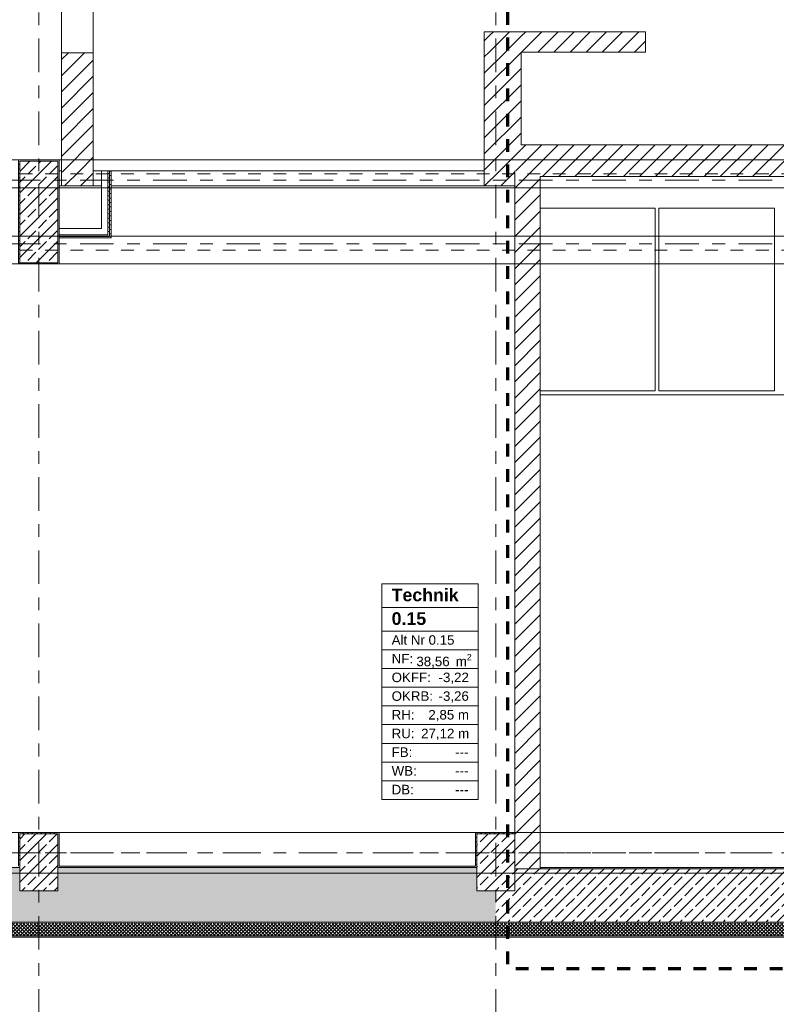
# Model space of a CAD drawing. Header units: metres. Extents: x -3.6 to 84.5, y -11 to 16.8.
# Tile 5 of 34: x 11.2 to 17.1, y -0.6 to 7.1. Entities that reach past the tile are written whole.
import ezdxf

# ---------------------------------------------------------------- set-up
doc = ezdxf.new("R2010")
doc.units = ezdxf.units.M
doc.header["$MEASUREMENT"] = 0
for name, pattern in [('Achse', [0.2, 0.1, -0.05, 0, -0.05]), ('Strichlinie doppelt', [0.546806, 0.264583, -0.105833, 0.070556, -0.105833]), ('Strichlinie eng', [0.115, 0.075, -0.04]), ('Wipeout_Contour', [1, 0, -1])]:
    doc.linetypes.add(name, pattern=pattern)
for name, color, linetype in [('301 - Elemente.Linie', 7, 'Continuous'), ('401 - Zone.Raum_ Raumbegrenzung_ Whg.', 7, 'Continuous'), ('451 - Universal.Achsen Raster', 7, 'Continuous'), ('604 - Struktur.Wand Aussen', 7, 'Continuous'), ('605 - Struktur.Wand Innen', 7, 'Continuous'), ('606 - Struktur.Wand Innen Ausbau', 7, 'Continuous'), ('607 - Struktur.Stütze', 7, 'Continuous'), ('608 - Struktur.Träger', 7, 'Continuous'), ('Abbruch_606 - Struktur.Wand Innen Ausbau', 7, 'Continuous'), ('Abbruch_702 - Einrichtung.Möbel Sanitär', 7, 'Continuous')]:
    doc.layers.add(name, color=color, linetype=linetype)
doc.styles.add('ERSTELLTER_STIL_1', font='txt')
doc.styles.add('ERSTELLTER_STIL_2', font='txt')
doc.linetypes.add('Abbruch 1', pattern='A,0,[1,2022.0244.A_L5A-PL04.01_iA_Deckenspiegel Kellergeschoss1.Shx,S=0.001984,R=0,X=0,Y=0],-0.25,0', length=0.25)
pattern_1 = [(45, (0, 0), (-0.0636396, 0.0636396), [])]
pattern_2 = [(0, (0, 0), (0, 0.08660254), [0, -0.05]), (0, (0.025, 0.0433), (0, 0.08660254), [0, -0.05])]
pattern_3 = [(45, (0, 0), (-0.014142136, 0.014142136), []), (135, (0, 0), (0.014142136, 0.014142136), [])]
pattern_4 = [(45, (0, 0), (-0.01767767, 0.01767767), [0, -0.025])]
pattern_5 = [(45, (0, 0), (-0.0848528, 0.0848528), []), (45, (-0.04243, 0.04243), (-0.0848528, 0.0848528), [0.09, -0.03])]

msp = doc.modelspace()

# ---------------------------------------------------------------- hatches: boundary and pattern name
at = {"layer": '604 - Struktur.Wand Aussen', "linetype": 'Continuous', "lineweight": 0, "true_color": 0x000000}
h = msp.add_hatch(dxfattribs=at)
h.set_pattern_fill('Beton__Stahlbeton_0001', color=18, style=0, pattern_type=2)
h.set_pattern_definition(pattern_5)
h.paths.add_polyline_path([(0.405, 0.005), (14.93, 0.005), (14.93, 0.25), (14.78, 0.25), (14.78, 0.435), (11.48, 0.435), (11.48, 0.25), (11.18, 0.25), (11.18, 0.435), (7.88, 0.435), (7.88, 0.25), (7.58, 0.25), (7.58, 0.435), (4.28, 0.435), (4.28, 0.25), (3.98, 0.25), (3.98, 0.435), (0.68, 0.435), (0.68, 0.25), (0.405, 0.25)])
h = msp.add_hatch(dxfattribs=at)
h.set_pattern_fill('Gips_0001', color=18, style=0, pattern_type=2)
h.set_pattern_definition(pattern_4)
h.paths.add_polyline_path([(11.49, 0.445), (11.49, 0.435), (14.77, 0.435), (14.77, 0.445)])
h = msp.add_hatch(dxfattribs=at)
h.set_pattern_fill('Dämmung__hart_2_0001', color=18, style=0, pattern_type=2)
h.set_pattern_definition(pattern_3)
h.paths.add_polyline_path([(-0.025, -0.105), (14.93, -0.105), (14.93, -0.005), (-0.025, -0.005)])
h = msp.add_hatch(dxfattribs=at)
h.set_pattern_fill('Dämmung__hart_2_0001', color=18, style=0, pattern_type=2)
h.set_pattern_definition(pattern_3)
h.paths.add_polyline_path([(14.93, -0.105), (18.53, -0.105), (18.53, -0.005), (14.93, -0.005)])
h = msp.add_hatch(dxfattribs=at)
h.set_pattern_fill('Verputz_0001', color=18, style=0, pattern_type=2)
h.set_pattern_definition(pattern_2)
h.paths.add_polyline_path([(-0.125, -0.115), (14.93, -0.115), (14.93, -0.105), (-0.125, -0.105)])
h = msp.add_hatch(dxfattribs=at)
h.set_pattern_fill('Verputz_0001', color=18, style=0, pattern_type=2)
h.set_pattern_definition(pattern_2)
h.paths.add_polyline_path([(14.93, -0.115), (18.53, -0.115), (18.53, -0.105), (14.93, -0.105)])
at = {"layer": '606 - Struktur.Wand Innen Ausbau', "linetype": 'Continuous', "lineweight": 0, "true_color": 0x000000}
h = msp.add_hatch(dxfattribs=at)
h.set_pattern_fill('Gips_0001', color=18, style=0, pattern_type=2)
h.set_pattern_definition(pattern_4)
h.paths.add_polyline_path([(11.49, 5.4075), (11.875, 5.4075), (11.875, 5.42), (11.49, 5.42)])
h = msp.add_hatch(dxfattribs=at)
h.set_pattern_fill('Gips_0001', color=18, style=0, pattern_type=2)
h.set_pattern_definition(pattern_4)
h.paths.add_polyline_path([(11.49, 5.395), (11.8875, 5.395), (11.8875, 5.4075), (11.49, 5.4075)])
h = msp.add_hatch(dxfattribs=at)
h.set_pattern_fill('Gips_0001', color=18, style=0, pattern_type=2)
h.set_pattern_definition(pattern_4)
h.paths.add_polyline_path([(11.875, 5.4075), (11.8875, 5.4075), (11.875, 5.42)])
h = msp.add_hatch(dxfattribs=at)
h.set_pattern_fill('Gips_0001', color=18, style=0, pattern_type=2)
h.set_pattern_definition(pattern_4)
h.paths.add_polyline_path([(11.8875, 5.42), (11.875, 5.42), (11.8875, 5.4075)])
h = msp.add_hatch(dxfattribs=at)
h.set_pattern_fill('Gips_0001', color=18, style=0, pattern_type=2)
h.set_pattern_definition(pattern_4)
h.paths.add_polyline_path([(11.8875, 5.395), (11.9, 5.395), (11.8875, 5.4075)])
h = msp.add_hatch(dxfattribs=at)
h.set_pattern_fill('Gips_0001', color=18, style=0, pattern_type=2)
h.set_pattern_definition(pattern_4)
h.paths.add_polyline_path([(11.9, 5.4075), (11.8875, 5.4075), (11.9, 5.395)])
at = {"layer": '607 - Struktur.Stütze', "linetype": 'Continuous', "lineweight": 0, "true_color": 0x000000}
h = msp.add_hatch(dxfattribs=at)
h.set_pattern_fill('Gips_0001', color=18, style=0, pattern_type=2)
h.set_pattern_definition(pattern_4)
h.paths.add_polyline_path([(11.49, 0.71), (11.17, 0.71), (11.17, 0.445), (11.18, 0.445), (11.18, 0.7), (11.48, 0.7), (11.48, 0.445), (11.49, 0.445)])
h = msp.add_hatch(dxfattribs=at)
h.set_pattern_fill('Beton__Stahlbeton_0001', color=18, style=0, pattern_type=2)
h.set_pattern_definition(pattern_5)
h.paths.add_polyline_path([(11.18, 0.25), (11.48, 0.25), (11.48, 0.7), (11.18, 0.7)])
h = msp.add_hatch(dxfattribs=at)
h.set_pattern_fill('Gips_0001', color=18, style=0, pattern_type=2)
h.set_pattern_definition(pattern_4)
h.paths.add_polyline_path([(11.49, 0.445), (11.48, 0.445), (11.48, 0.435), (11.49, 0.435)])
h = msp.add_hatch(dxfattribs=at)
h.set_pattern_fill('Gips_0001', color=18, style=0, pattern_type=2)
h.set_pattern_definition(pattern_4)
h.paths.add_polyline_path([(14.78, 0.445), (14.77, 0.445), (14.77, 0.435), (14.78, 0.435)])

# ---------------------------------------------------------------- linework, layer by layer
at = {"layer": '401 - Zone.Raum_ Raumbegrenzung_ Whg.', "color": 7, "linetype": 'Continuous', "lineweight": 9}
for p, q in [((14.7918, 2.67), (14.0314, 2.67)), ((14.0314, 2.67), (14.0314, 0.9709)), ((14.0314, 2.67), (14.7918, 2.67)), ((14.0314, 2.4834), (14.0314, 2.67)), ((14.7918, 0.9709), (14.7918, 2.67)), ((14.7918, 2.67), (14.7918, 2.4834)), ((14.7918, 2.4834), (14.0314, 2.4834)), ((14.0314, 2.4834), (14.7918, 2.4834)), ((14.0314, 2.2968), (14.0314, 2.4834)), ((14.7918, 2.4834), (14.7918, 2.2968)), ((14.7918, 2.2968), (14.0314, 2.2968)), ((14.0314, 2.2968), (14.7918, 2.2968)), ((14.0314, 2.1494), (14.0314, 2.2968)), ((14.7918, 2.2968), (14.7918, 2.1494)), ((14.7918, 2.1494), (14.0314, 2.1494)), ((14.0314, 2.1494), (14.7918, 2.1494)), ((14.0314, 2.0021), (14.0314, 2.1494)), ((14.7918, 2.1494), (14.7918, 2.0021)), ((14.7918, 2.0021), (14.0314, 2.0021)), ((14.0314, 2.0021), (14.7918, 2.0021)), ((14.0314, 1.8548), (14.0314, 2.0021)), ((14.7918, 2.0021), (14.7918, 1.8548)), ((14.7918, 1.8548), (14.0314, 1.8548)), ((14.0314, 1.8548), (14.7918, 1.8548)), ((14.0314, 1.7075), (14.0314, 1.8548)), ((14.7918, 1.8548), (14.7918, 1.7075)), ((14.7918, 1.7075), (14.0314, 1.7075)), ((14.0314, 1.7075), (14.7918, 1.7075)), ((14.0314, 1.5602), (14.0314, 1.7075)), ((14.7918, 1.7075), (14.7918, 1.5602)), ((14.7918, 1.5602), (14.0314, 1.5602)), ((14.0314, 1.5602), (14.7918, 1.5602)), ((14.0314, 1.4128), (14.0314, 1.5602)), ((14.7918, 1.5602), (14.7918, 1.4128)), ((14.7918, 1.4128), (14.0314, 1.4128)), ((14.0314, 1.4128), (14.7918, 1.4128)), ((14.0314, 1.2655), (14.0314, 1.4128)), ((14.7918, 1.4128), (14.7918, 1.2655)), ((14.7918, 1.2655), (14.0314, 1.2655)), ((14.0314, 1.2655), (14.7918, 1.2655)), ((14.0314, 1.1182), (14.0314, 1.2655)), ((14.7918, 1.2655), (14.7918, 1.1182)), ((14.7918, 1.1182), (14.0314, 1.1182)), ((14.0314, 1.1182), (14.7918, 1.1182)), ((14.0314, 0.9709), (14.0314, 1.1182)), ((14.7918, 1.1182), (14.7918, 0.9709)), ((14.0314, 0.9709), (14.7918, 0.9709)), ((14.7918, 0.9709), (14.0314, 0.9709))]:
    msp.add_line(p, q, dxfattribs=at)
at = {"layer": '451 - Universal.Achsen Raster', "color": 160, "linetype": 'Strichlinie doppelt', "lineweight": 9, "true_color": 0x3232ff}
msp.add_line((11.33, -10.585), (11.33, 16.355), dxfattribs=at)
at = {"layer": '604 - Struktur.Wand Aussen', "color": 7, "linetype": 'Continuous', "lineweight": 13}
for p, q in [((11.18, 0.435), (7.88, 0.435)), ((14.78, 0.435), (11.48, 0.435)), ((0.405, 0.005), (14.93, 0.005)), ((14.93, -0.105), (18.53, -0.105))]:
    msp.add_line(p, q, dxfattribs=at)
at = {"layer": '604 - Struktur.Wand Aussen', "color": 7, "linetype": 'Continuous', "lineweight": 18}
msp.add_line((14.93, 0.005), (18.53, 0.005), dxfattribs=at)
at = {"layer": '604 - Struktur.Wand Aussen', "color": 7, "linetype": 'Continuous', "lineweight": 5}
msp.add_line((-0.025, -0.105), (14.93, -0.105), dxfattribs=at)
at = {"layer": '604 - Struktur.Wand Aussen', "color": 7, "linetype": 'Continuous', "lineweight": 5, "flags": 128}
for points in [[(14.77, 0.445), (11.49, 0.445)], [(-0.135, -0.115), (14.93, -0.115)]]:
    msp.add_lwpolyline(points, dxfattribs=at)
at = {"layer": '604 - Struktur.Wand Aussen', "color": 7, "linetype": 'Continuous', "lineweight": 13, "flags": 128}
msp.add_lwpolyline([(14.93, -0.115), (18.53, -0.115)], dxfattribs=at)
at = {"layer": '606 - Struktur.Wand Innen Ausbau', "color": 7, "linetype": 'Continuous', "lineweight": 5}
for p, q in [((11.875, 5.42), (11.875, 5.47)), ((11.49, 5.42), (11.825, 5.42)), ((11.49, 5.4075), (11.875, 5.4075)), ((11.825, 5.42), (11.875, 5.42)), ((11.825, 5.42), (11.875, 5.42)), ((11.875, 5.4075), (11.8875, 5.4075)), ((11.8875, 5.4075), (11.8875, 5.42))]:
    msp.add_line(p, q, dxfattribs=at)
at = {"layer": '606 - Struktur.Wand Innen Ausbau', "color": 7, "linetype": 'Continuous', "lineweight": 5, "flags": 128}
for points in [[(11.825, 5.47), (11.49, 5.47)], [(11.49, 5.395), (11.8875, 5.395)], [(11.9, 5.395), (11.8875, 5.395)]]:
    msp.add_lwpolyline(points, dxfattribs=at)
at = {"layer": '607 - Struktur.Stütze', "color": 7, "linetype": 'Continuous', "lineweight": 5, "flags": 128}
msp.add_lwpolyline([(11.49, 0.445), (11.49, 0.71), (11.17, 0.71), (11.17, 0.445)], dxfattribs=at)
at = {"layer": '607 - Struktur.Stütze', "color": 7, "linetype": 'Continuous', "lineweight": 13, "flags": 128}
msp.add_lwpolyline([(11.18, 0.25), (11.48, 0.25), (11.48, 0.7), (11.18, 0.7)], close=True, dxfattribs=at)
at = {"layer": 'Abbruch_606 - Struktur.Wand Innen Ausbau', "color": 7, "linetype": 'Abbruch 1', "lineweight": 13, "flags": 128}
msp.add_lwpolyline([(16.215, 5.63), (17.125, 5.63)], dxfattribs=at)
at = {"layer": 'Abbruch_702 - Einrichtung.Möbel Sanitär', "color": 7, "linetype": 'Abbruch 1', "lineweight": 13, "flags": 128}
for points in [[(16.185, 5.63), (16.185, 4.19)], [(16.215, 4.19), (16.215, 5.63)], [(17.125, 5.63), (17.125, 4.19)], [(17.125, 4.19), (16.215, 4.19)]]:
    msp.add_lwpolyline(points, dxfattribs=at)

# ---------------------------------------------------------------- texts
at = {"layer": '401 - Zone.Raum_ Raumbegrenzung_ Whg.', "color": 7, "lineweight": 9, "attachment_point": 1}
for s, insert, char_height, style in [('\\A1;{\\pqj;\\pt0;\\fArial|b1|i0|c0|p38;}', (14.7132, 2.6552), 0.1, 'ERSTELLTER_STIL_1'), ('\\A1;{\\pqj;\\pt0;\\fArial|b1|i0|c0|p38;Technik}', (14.1099, 2.6324), 0.1, 'ERSTELLTER_STIL_1'), ('\\A1;{\\pql;\\pt0;\\fArial|b1|i0|c0|p38;0.15}', (14.1099, 2.4458), 0.1, 'ERSTELLTER_STIL_1'), ('\\A1;{\\pqj;\\pt0;\\fArial|b1|i0|c0|p38;}', (14.7132, 2.4686), 0.1, 'ERSTELLTER_STIL_1'), ('\\A1;{\\pqj;\\pt0;\\fArial|b0|i0|c0|p38;Alt Nr 0.15}', (14.1099, 2.2649), 0.075, 'ERSTELLTER_STIL_2'), ('\\A1;{\\pqj;\\pt0;\\fArial|b0|i0|c0|p38;}', (14.7132, 2.282), 0.075, 'ERSTELLTER_STIL_2'), ('\\A1;{\\pqj;\\pt0;\\fArial|b0|i0|c0|p38;NF: }', (14.1099, 2.1176), 0.075, 'ERSTELLTER_STIL_2'), ('\\A1;{\\pqj;\\pt0;\\fArial|b0|i0|c0|p38;OKFF: }', (14.1099, 1.9702), 0.075, 'ERSTELLTER_STIL_2'), ('\\A1;{\\pql;\\pt0,0.05;\\fArial|b0|i0|c0|p38;38,56\\fArial|b0|i0|c0|p38;\\A1{\\H.66x;\\S^  ;}\\fArial|b0|i0|c0|p38; m\\fArial|b0|i0|c0|p38;\\A1{\\H.66x;\\S2^  ;}}', (14.3047, 2.1176), 0.075, 'ERSTELLTER_STIL_2'), ('\\A1;{\\pqj;\\pt0;\\fArial|b0|i0|c0|p38;-3,22}', (14.4794, 1.9702), 0.075, 'ERSTELLTER_STIL_2'), ('\\A1;{\\pqj;\\pt0;\\fArial|b0|i0|c0|p38;OKRB: }', (14.1099, 1.8229), 0.075, 'ERSTELLTER_STIL_2'), ('\\A1;{\\pqj;\\pt0;\\fArial|b0|i0|c0|p38;-3,26}', (14.4794, 1.8229), 0.075, 'ERSTELLTER_STIL_2'), ('\\A1;{\\pqj;\\pt0;\\fArial|b0|i0|c0|p38;RH: }', (14.1099, 1.6756), 0.075, 'ERSTELLTER_STIL_2'), ('\\A1;{\\pqj;\\pt0;\\fArial|b0|i0|c0|p38;2,85 m}', (14.3991, 1.6756), 0.075, 'ERSTELLTER_STIL_2'), ('\\A1;{\\pqj;\\pt0;\\fArial|b0|i0|c0|p38;RU: }', (14.1099, 1.5283), 0.075, 'ERSTELLTER_STIL_2'), ('\\A1;{\\pqj;\\pt0;\\fArial|b0|i0|c0|p38;27,12 m}', (14.3422, 1.5283), 0.075, 'ERSTELLTER_STIL_2'), ('\\A1;{\\pqj;\\pt0;\\fArial|b0|i0|c0|p38;FB: }', (14.1099, 1.381), 0.075, 'ERSTELLTER_STIL_2'), ('\\A1;{\\pqj;\\pt0;\\fArial|b0|i0|c0|p38;---}', (14.6103, 1.381), 0.075, 'ERSTELLTER_STIL_2'), ('\\A1;{\\pqj;\\pt0;\\fArial|b0|i0|c0|p38;WB: }', (14.1099, 1.2336), 0.075, 'ERSTELLTER_STIL_2'), ('\\A1;{\\pqj;\\pt0;\\fArial|b0|i0|c0|p38;---}', (14.6103, 1.2336), 0.075, 'ERSTELLTER_STIL_2'), ('\\A1;{\\pqj;\\pt0;\\fArial|b0|i0|c0|p38;DB: }', (14.1099, 1.0863), 0.075, 'ERSTELLTER_STIL_2'), ('\\A1;{\\pqj;\\pt0;\\fArial|b0|i0|c0|p38;---}', (14.6103, 1.0863), 0.075, 'ERSTELLTER_STIL_2')]:
    msp.add_mtext(s, dxfattribs=dict(at, insert=insert, char_height=char_height, style=style))

# ---------------------------------------------------------------- wipeouts: each hides what was drawn before it
at = {"color": 254, "linetype": 'Wipeout_Contour', "lineweight": 0, "ltscale": 51.67168}
msp.add_wipeout([(11.49, 5.805), (11.51, 5.805), (11.51, 5.925), (11.49, 5.925)], dxfattribs=at).dxf.layer = '605 - Struktur.Wand Innen'
at = {"color": 254, "linetype": 'Wipeout_Contour', "lineweight": 0, "ltscale": 52.714683}
msp.add_wipeout([(11.825, 5.925), (11.76, 5.925), (11.76, 5.805), (11.825, 5.805)], dxfattribs=at).dxf.layer = '605 - Struktur.Wand Innen'
at = {"color": 254, "linetype": 'Wipeout_Contour', "lineweight": 0, "ltscale": 60.776878}
msp.add_wipeout([(15.28, 0.435), (15.08, 0.435), (15.08, 0.425), (15.28, 0.425)], dxfattribs=at).dxf.layer = '605 - Struktur.Wand Innen'

# ---------------------------------------------------------------- next in the draw order: hatches: boundary and pattern name
at = {"layer": '605 - Struktur.Wand Innen', "linetype": 'Continuous', "lineweight": 0, "true_color": 0x000000}
h = msp.add_hatch(dxfattribs=at)
h.set_pattern_fill('MW_Ziegel_0001', color=18, style=0, pattern_type=2)
h.set_pattern_definition(pattern_1)
h.paths.add_polyline_path([(15.28, 0.435), (15.08, 0.435), (15.08, 0.425), (15.28, 0.425)])

# ---------------------------------------------------------------- next in the draw order: linework, layer by layer
at = {"layer": '605 - Struktur.Wand Innen', "color": 7, "linetype": 'Continuous', "lineweight": 18}
for p, q in [((11.51, 5.925), (11.51, 5.805)), ((11.76, 5.805), (11.76, 5.925))]:
    msp.add_line(p, q, dxfattribs=at)
at = {"layer": '605 - Struktur.Wand Innen', "color": 7, "linetype": 'Continuous', "lineweight": 5}
msp.add_line((11.825, 5.925), (11.825, 5.805), dxfattribs=at)
msp.add_line((11.825, 5.925), (11.825, 5.805), dxfattribs=at)
at = {"layer": '605 - Struktur.Wand Innen', "color": 7, "linetype": 'Continuous', "lineweight": 13, "flags": 128}
for points in [[(11.51, 5.925), (11.49, 5.925)], [(11.49, 5.805), (11.825, 5.805)]]:
    msp.add_lwpolyline(points, dxfattribs=at)
at = {"layer": '606 - Struktur.Wand Innen Ausbau', "color": 7, "linetype": 'Continuous', "lineweight": 5, "flags": 128}
msp.add_lwpolyline([(11.825, 5.805), (11.825, 5.47)], dxfattribs=at)
at = {"layer": '608 - Struktur.Träger', "color": 7, "linetype": 'Continuous', "lineweight": 13}
msp.add_line((0.38, 0.39), (61.88, 0.39), dxfattribs=at)

# ---------------------------------------------------------------- next in the draw order: wipeouts: each hides what was drawn before it
at = {"color": 254, "linetype": 'Wipeout_Contour', "lineweight": 0, "ltscale": 62.893342}
msp.add_wipeout([(15.08, 5.88), (15.08, 0.435), (15.28, 0.435), (15.28, 5.88)], dxfattribs=at).dxf.layer = '605 - Struktur.Wand Innen'

# ---------------------------------------------------------------- next in the draw order: hatches: boundary and pattern name
at = {"layer": '604 - Struktur.Wand Aussen', "linetype": 'Continuous', "lineweight": 0, "true_color": 0x000000}
h = msp.add_hatch(dxfattribs=at)
h.set_pattern_fill('Beton__Stahlbeton_0001', color=18, style=0, pattern_type=2)
h.set_pattern_definition(pattern_5)
h.paths.add_polyline_path([(15.08, 0.25), (14.93, 0.25), (14.93, 0.005), (18.53, 0.005), (18.53, 0.25), (18.38, 0.25), (18.38, 0.425), (15.08, 0.425)])
h = msp.add_hatch(dxfattribs=at)
h.set_pattern_fill('Gips_0001', color=18, style=0, pattern_type=2)
h.set_pattern_definition(pattern_4)
h.paths.add_polyline_path([(18.37, 0.435), (15.28, 0.435), (15.28, 0.425), (18.37, 0.425)])
at = {"layer": '605 - Struktur.Wand Innen', "linetype": 'Continuous', "lineweight": 0, "true_color": 0x000000}
h = msp.add_hatch(dxfattribs=at)
h.set_pattern_fill('MW_Ziegel_0001', color=18, style=0, pattern_type=2)
h.set_pattern_definition(pattern_1)
h.paths.add_polyline_path([(15.08, 5.88), (15.08, 0.435), (15.28, 0.435), (15.28, 5.88)])
at = {"layer": '607 - Struktur.Stütze', "linetype": 'Continuous', "lineweight": 0, "true_color": 0x000000}
h = msp.add_hatch(dxfattribs=at)
h.set_pattern_fill('Gips_0001', color=18, style=0, pattern_type=2)
h.set_pattern_definition(pattern_4)
h.paths.add_polyline_path([(14.77, 0.71), (14.77, 0.445), (14.78, 0.445), (14.78, 0.7), (15.08, 0.7), (15.08, 0.71)])
h = msp.add_hatch(dxfattribs=at)
h.set_pattern_fill('Beton__Stahlbeton_0001', color=18, style=0, pattern_type=2)
h.set_pattern_definition(pattern_5)
h.paths.add_polyline_path([(14.78, 0.25), (15.08, 0.25), (15.08, 0.7), (14.78, 0.7)])

# ---------------------------------------------------------------- next in the draw order: linework, layer by layer
at = {"layer": '451 - Universal.Achsen Raster', "color": 160, "linetype": 'Strichlinie doppelt', "lineweight": 9, "true_color": 0x3232ff}
for p, q in [((64.935, 5.35), (-3.175, 5.35)), ((64.935, 0.55), (-3.175, 0.55))]:
    msp.add_line(p, q, dxfattribs=at)
at = {"layer": '604 - Struktur.Wand Aussen', "color": 7, "linetype": 'Continuous', "lineweight": 18}
for p, q in [((15.08, 0.425), (15.28, 0.425)), ((15.08, 0.425), (15.28, 0.425)), ((15.28, 0.425), (15.28, 0.435)), ((15.28, 0.425), (15.28, 0.435)), ((18.38, 0.425), (15.28, 0.425))]:
    msp.add_line(p, q, dxfattribs=at)
at = {"layer": '604 - Struktur.Wand Aussen', "color": 7, "linetype": 'Continuous', "lineweight": 13, "flags": 128}
msp.add_lwpolyline([(18.37, 0.435), (15.28, 0.435)], dxfattribs=at)
at = {"layer": '605 - Struktur.Wand Innen', "color": 7, "linetype": 'Continuous', "lineweight": 18, "flags": 128}
for points in [[(15.08, 5.88), (15.08, 0.7)], [(15.28, 0.435), (15.28, 5.88)]]:
    msp.add_lwpolyline(points, dxfattribs=at)
at = {"layer": '607 - Struktur.Stütze', "color": 7, "linetype": 'Continuous', "lineweight": 5, "flags": 128}
msp.add_lwpolyline([(15.08, 0.71), (14.77, 0.71), (14.77, 0.445)], dxfattribs=at)
at = {"layer": '607 - Struktur.Stütze', "color": 7, "linetype": 'Continuous', "lineweight": 13, "flags": 128}
msp.add_lwpolyline([(14.78, 0.25), (15.08, 0.25), (15.08, 0.7), (14.78, 0.7)], close=True, dxfattribs=at)
at = {"layer": '608 - Struktur.Träger', "color": 7, "linetype": 'Continuous', "lineweight": 13}
for p, q in [((0.38, 5.41), (61.88, 5.41)), ((0.38, 5.19), (61.88, 5.19)), ((0.38, 0.71), (61.88, 0.71))]:
    msp.add_line(p, q, dxfattribs=at)
at = {"layer": '608 - Struktur.Träger', "color": 7, "linetype": 'Achse', "lineweight": 9}
for p, q in [((0.38, 5.3), (61.88, 5.3)), ((0.38, 0.55), (61.88, 0.55))]:
    msp.add_line(p, q, dxfattribs=at)
at = {"layer": 'Abbruch_606 - Struktur.Wand Innen Ausbau', "color": 7, "linetype": 'Abbruch 1', "lineweight": 13, "flags": 128}
msp.add_lwpolyline([(15.28, 5.63), (16.185, 5.63)], dxfattribs=at)
at = {"layer": 'Abbruch_702 - Einrichtung.Möbel Sanitär', "color": 7, "linetype": 'Abbruch 1', "lineweight": 13, "flags": 128}
for points in [[(16.185, 4.19), (15.28, 4.19)], [(15.28, 4.19), (15.28, 4.16)], [(15.28, 4.16), (18.46, 4.16)]]:
    msp.add_lwpolyline(points, dxfattribs=at)

# ---------------------------------------------------------------- next in the draw order: wipeouts: each hides what was drawn before it
at = {"color": 254, "linetype": 'Wipeout_Contour', "lineweight": 0, "ltscale": 64.29851}
msp.add_wipeout([(14.84, 5.805), (15.08, 5.805), (15.08, 5.925), (14.84, 5.925)], dxfattribs=at).dxf.layer = '605 - Struktur.Wand Innen'

# ---------------------------------------------------------------- next in the draw order: hatches: boundary and pattern name
at = {"layer": '605 - Struktur.Wand Innen', "linetype": 'Continuous', "lineweight": 0, "true_color": 0x000000}
h = msp.add_hatch(dxfattribs=at)
h.set_pattern_fill('MW_Ziegel_0001', color=18, style=0, pattern_type=2)
h.set_pattern_definition(pattern_1)
h.paths.add_polyline_path([(14.84, 5.805), (15.08, 5.805), (15.08, 5.925), (14.84, 5.925)])

# ---------------------------------------------------------------- next in the draw order: linework, layer by layer
at = {"layer": '605 - Struktur.Wand Innen', "color": 7, "linetype": 'Continuous', "lineweight": 13}
msp.add_line((14.84, 5.805), (15.08, 5.805), dxfattribs=at)

# ---------------------------------------------------------------- next in the draw order: wipeouts: each hides what was drawn before it
at = {"color": 254, "linetype": 'Wipeout_Contour', "lineweight": 0, "ltscale": 65.192891}
msp.add_wipeout([(14.84, 6.86), (14.84, 5.925), (15.13, 5.925), (15.13, 6.86)], dxfattribs=at).dxf.layer = '605 - Struktur.Wand Innen'

# ---------------------------------------------------------------- next in the draw order: hatches: boundary and pattern name
at = {"layer": '605 - Struktur.Wand Innen', "linetype": 'Continuous', "lineweight": 0, "true_color": 0x000000}
h = msp.add_hatch(dxfattribs=at)
h.set_pattern_fill('MW_Ziegel_0001', color=18, style=0, pattern_type=2)
h.set_pattern_definition(pattern_1)
h.paths.add_polyline_path([(14.84, 6.86), (14.84, 5.925), (15.13, 5.925), (15.13, 6.86)])

# ---------------------------------------------------------------- next in the draw order: linework, layer by layer
at = {"layer": '605 - Struktur.Wand Innen', "color": 7, "linetype": 'Continuous', "lineweight": 18}
msp.add_line((14.84, 5.925), (14.84, 5.805), dxfattribs=at)
at = {"layer": '605 - Struktur.Wand Innen', "color": 7, "linetype": 'Continuous', "lineweight": 18, "flags": 128}
for points in [[(14.84, 6.86), (14.84, 5.925)], [(15.13, 6.13), (15.13, 6.86)]]:
    msp.add_lwpolyline(points, dxfattribs=at)
at = {"layer": '605 - Struktur.Wand Innen', "color": 7, "linetype": 'Continuous', "lineweight": 13, "flags": 128}
msp.add_lwpolyline([(15.08, 5.805), (15.08, 5.925)], dxfattribs=at)

# ---------------------------------------------------------------- next in the draw order: wipeouts: each hides what was drawn before it
at = {"color": 254, "linetype": 'Wipeout_Contour', "lineweight": 0, "ltscale": 49.631399}
msp.add_wipeout([(15.13, 6.86), (14.84, 7.02), (14.84, 6.86)], dxfattribs=at).dxf.layer = '605 - Struktur.Wand Innen'
at = {"color": 254, "linetype": 'Wipeout_Contour', "lineweight": 0, "ltscale": 109.003545}
msp.add_wipeout([(15.13, 6.13), (15.13, 5.88), (18.38, 5.88), (18.38, 6), (18.42, 6), (18.42, 6.13)], dxfattribs=at).dxf.layer = '605 - Struktur.Wand Innen'
at = {"color": 254, "linetype": 'Wipeout_Contour', "lineweight": 0, "ltscale": 58.404743}
msp.add_wipeout([(14.84, 5.925), (11.9, 5.925), (11.9, 5.805), (14.84, 5.805)], dxfattribs=at).dxf.layer = '605 - Struktur.Wand Innen'

# ---------------------------------------------------------------- next in the draw order: hatches: boundary and pattern name
at = {"layer": '605 - Struktur.Wand Innen', "linetype": 'Continuous', "lineweight": 0, "true_color": 0x000000}
h = msp.add_hatch(dxfattribs=at)
h.set_pattern_fill('MW_Ziegel_0001', color=18, style=0, pattern_type=2)
h.set_pattern_definition(pattern_1)
h.paths.add_polyline_path([(15.13, 6.86), (14.84, 7.02), (14.84, 6.86)])
h = msp.add_hatch(dxfattribs=at)
h.set_pattern_fill('MW_Ziegel_0001', color=18, style=0, pattern_type=2)
h.set_pattern_definition(pattern_1)
h.paths.add_polyline_path([(15.13, 6.13), (15.13, 5.88), (18.38, 5.88), (18.38, 6), (18.42, 6), (18.42, 6.13)])
at = {"layer": '606 - Struktur.Wand Innen Ausbau', "linetype": 'Continuous', "lineweight": 0, "true_color": 0x000000}
h = msp.add_hatch(dxfattribs=at)
h.set_pattern_fill('Gips_0001', color=18, style=0, pattern_type=2)
h.set_pattern_definition(pattern_4)
h.paths.add_polyline_path([(11.8875, 5.925), (11.875, 5.925), (11.875, 5.805), (11.8875, 5.805)])
h = msp.add_hatch(dxfattribs=at)
h.set_pattern_fill('Gips_0001', color=18, style=0, pattern_type=2)
h.set_pattern_definition(pattern_4)
h.paths.add_polyline_path([(11.9, 5.925), (11.8875, 5.925), (11.8875, 5.805), (11.9, 5.805)])
h = msp.add_hatch(dxfattribs=at)
h.set_pattern_fill('Gips_0001', color=18, style=0, pattern_type=2)
h.set_pattern_definition(pattern_4)
h.paths.add_polyline_path([(11.8875, 5.805), (11.875, 5.805), (11.875, 5.42), (11.8875, 5.42)])
h = msp.add_hatch(dxfattribs=at)
h.set_pattern_fill('Gips_0001', color=18, style=0, pattern_type=2)
h.set_pattern_definition(pattern_4)
h.paths.add_polyline_path([(11.9, 5.805), (11.8875, 5.805), (11.8875, 5.4075), (11.9, 5.4075)])

# ---------------------------------------------------------------- next in the draw order: linework, layer by layer
at = {"layer": '605 - Struktur.Wand Innen', "color": 7, "linetype": 'Continuous', "lineweight": 13}
for p, q in [((11.875, 5.925), (11.825, 5.925)), ((11.8875, 5.925), (11.875, 5.925)), ((11.9, 5.925), (11.8875, 5.925))]:
    msp.add_line(p, q, dxfattribs=at)
at = {"layer": '605 - Struktur.Wand Innen', "color": 7, "linetype": 'Continuous', "lineweight": 5}
for p, q in [((11.875, 5.805), (11.875, 5.925)), ((11.8875, 5.805), (11.8875, 5.925)), ((11.9, 5.805), (11.9, 5.925)), ((11.9, 5.805), (11.9, 5.925))]:
    msp.add_line(p, q, dxfattribs=at)
at = {"layer": '605 - Struktur.Wand Innen', "color": 7, "linetype": 'Continuous', "lineweight": 18}
msp.add_line((14.84, 5.925), (14.84, 5.805), dxfattribs=at)
at = {"layer": '605 - Struktur.Wand Innen', "color": 7, "linetype": 'Continuous', "lineweight": 18, "flags": 128}
for points in [[(18.42, 6.13), (15.13, 6.13)], [(15.28, 5.88), (18.38, 5.88)]]:
    msp.add_lwpolyline(points, dxfattribs=at)
at = {"layer": '605 - Struktur.Wand Innen', "color": 7, "linetype": 'Continuous', "lineweight": 13, "flags": 128}
for points in [[(14.84, 5.925), (11.76, 5.925)], [(11.9, 5.805), (15.08, 5.805)]]:
    msp.add_lwpolyline(points, dxfattribs=at)
at = {"layer": '606 - Struktur.Wand Innen Ausbau', "color": 7, "linetype": 'Continuous', "lineweight": 5}
for p, q in [((11.875, 5.47), (11.875, 5.805)), ((11.8875, 5.42), (11.8875, 5.805))]:
    msp.add_line(p, q, dxfattribs=at)
at = {"layer": '606 - Struktur.Wand Innen Ausbau', "color": 7, "linetype": 'Continuous', "lineweight": 5, "flags": 128}
msp.add_lwpolyline([(11.9, 5.395), (11.9, 5.805)], dxfattribs=at)
at = {"layer": 'Abbruch_606 - Struktur.Wand Innen Ausbau', "color": 7, "linetype": 'Abbruch 1', "lineweight": 13, "flags": 128}
for points in [[(17.91, 5.88), (15.28, 5.88)], [(15.28, 5.88), (15.28, 5.63)]]:
    msp.add_lwpolyline(points, dxfattribs=at)

# ---------------------------------------------------------------- next in the draw order: wipeouts: each hides what was drawn before it
at = {"color": 254, "linetype": 'Wipeout_Contour', "lineweight": 0, "ltscale": 68.379096}
msp.add_wipeout([(15.13, 6.86), (16.11, 6.86), (16.11, 7.02), (15.13, 7.02)], dxfattribs=at).dxf.layer = '605 - Struktur.Wand Innen'
at = {"color": 254, "linetype": 'Wipeout_Contour', "lineweight": 0, "ltscale": 52.146402}
msp.add_wipeout([(11.76, 5.925), (11.51, 5.925), (11.51, 5.805), (11.76, 5.805)], dxfattribs=at).dxf.layer = '605 - Struktur.Wand Innen'

# ---------------------------------------------------------------- next in the draw order: hatches: boundary and pattern name
at = {"layer": '605 - Struktur.Wand Innen', "linetype": 'Continuous', "lineweight": 0, "true_color": 0x000000}
h = msp.add_hatch(dxfattribs=at)
h.set_pattern_fill('MW_Ziegel_0001', color=18, style=0, pattern_type=2)
h.set_pattern_definition(pattern_1)
h.paths.add_polyline_path([(15.13, 6.86), (16.11, 6.86), (16.11, 7.02), (15.13, 7.02)])
h = msp.add_hatch(dxfattribs=at)
h.set_pattern_fill('MW_Ziegel_0001', color=18, style=0, pattern_type=2)
h.set_pattern_definition(pattern_1)
h.paths.add_polyline_path([(11.76, 5.925), (11.51, 5.925), (11.51, 5.805), (11.76, 5.805)])

# ---------------------------------------------------------------- next in the draw order: linework, layer by layer
at = {"layer": '451 - Universal.Achsen Raster', "color": 160, "linetype": 'Strichlinie doppelt', "lineweight": 9, "true_color": 0x3232ff}
msp.add_line((64.935, 5.85), (-3.175, 5.85), dxfattribs=at)
at = {"layer": '605 - Struktur.Wand Innen', "color": 7, "linetype": 'Continuous', "lineweight": 13}
msp.add_line((11.51, 5.805), (11.76, 5.805), dxfattribs=at)
at = {"layer": '605 - Struktur.Wand Innen', "color": 7, "linetype": 'Continuous', "lineweight": 18, "flags": 128}
msp.add_lwpolyline([(16.11, 7.02), (16.11, 6.86)], dxfattribs=at)
at = {"layer": '608 - Struktur.Träger', "color": 7, "linetype": 'Continuous', "lineweight": 13}
msp.add_line((0.38, 5.79), (61.88, 5.79), dxfattribs=at)

# ---------------------------------------------------------------- next in the draw order: wipeouts: each hides what was drawn before it
at = {"color": 254, "linetype": 'Wipeout_Contour', "lineweight": 0, "ltscale": 49.474612}
msp.add_wipeout([(15.13, 7.02), (14.84, 7.02), (15.13, 6.86)], dxfattribs=at).dxf.layer = '605 - Struktur.Wand Innen'
at = {"color": 254, "linetype": 'Wipeout_Contour', "lineweight": 0, "ltscale": 53.122759}
msp.add_wipeout([(11.51, 5.925), (11.76, 5.925), (11.76, 6.855), (11.51, 6.855)], dxfattribs=at).dxf.layer = '605 - Struktur.Wand Innen'

# ---------------------------------------------------------------- next in the draw order: hatches: boundary and pattern name
at = {"layer": '605 - Struktur.Wand Innen', "linetype": 'Continuous', "lineweight": 0, "true_color": 0x000000}
h = msp.add_hatch(dxfattribs=at)
h.set_pattern_fill('MW_Ziegel_0001', color=18, style=0, pattern_type=2)
h.set_pattern_definition(pattern_1)
h.paths.add_polyline_path([(15.13, 7.02), (14.84, 7.02), (15.13, 6.86)])
h = msp.add_hatch(dxfattribs=at)
h.set_pattern_fill('MW_Ziegel_0001', color=18, style=0, pattern_type=2)
h.set_pattern_definition(pattern_1)
h.paths.add_polyline_path([(11.51, 5.925), (11.76, 5.925), (11.76, 6.855), (11.51, 6.855)])
at = {"layer": '607 - Struktur.Stütze', "linetype": 'Continuous', "lineweight": 0, "true_color": 0x000000}
h = msp.add_hatch(dxfattribs=at)
h.set_pattern_fill('Gips_0001', color=18, style=0, pattern_type=2)
h.set_pattern_definition(pattern_4)
h.paths.add_polyline_path([(11.17, 6.01), (11.17, 5.19), (11.49, 5.19), (11.49, 6.01)])
h.paths.add_polyline_path([(11.18, 5.2), (11.18, 6), (11.48, 6), (11.48, 5.2)], flags=0)
h = msp.add_hatch(dxfattribs=at)
h.set_pattern_fill('Beton__Stahlbeton_0001', color=18, style=0, pattern_type=2)
h.set_pattern_definition(pattern_5)
h.paths.add_polyline_path([(11.18, 5.2), (11.48, 5.2), (11.48, 6), (11.18, 6)])

# ---------------------------------------------------------------- next in the draw order: linework, layer by layer
at = {"layer": '301 - Elemente.Linie', "color": 160, "linetype": 'Strichlinie eng', "lineweight": 70, "true_color": 0x3232ff, "flags": 128}
msp.add_lwpolyline([(15.0261, 14.065), (32.7919, 14.065), (32.7919, -0.365), (15.0261, -0.365)], close=True, dxfattribs=at)
at = {"layer": '451 - Universal.Achsen Raster', "color": 160, "linetype": 'Strichlinie doppelt', "lineweight": 9, "true_color": 0x3232ff}
msp.add_line((14.93, -10.585), (14.93, 16.355), dxfattribs=at)
at = {"layer": '605 - Struktur.Wand Innen', "color": 7, "linetype": 'Continuous', "lineweight": 13}
for p, q in [((11.51, 7.775), (11.51, 6.855)), ((11.76, 6.855), (11.76, 7.775))]:
    msp.add_line(p, q, dxfattribs=at)
at = {"layer": '605 - Struktur.Wand Innen', "color": 7, "linetype": 'Continuous', "lineweight": 18}
for p, q in [((11.51, 6.855), (11.76, 6.855)), ((11.51, 5.925), (11.51, 5.805)), ((11.76, 5.805), (11.76, 5.925))]:
    msp.add_line(p, q, dxfattribs=at)
at = {"layer": '605 - Struktur.Wand Innen', "color": 7, "linetype": 'Continuous', "lineweight": 18, "flags": 128}
for points in [[(14.84, 7.02), (14.84, 6.86)], [(16.11, 7.02), (14.84, 7.02)], [(11.51, 6.855), (11.51, 5.925)], [(11.76, 5.925), (11.76, 6.855)], [(15.13, 6.86), (16.11, 6.86)]]:
    msp.add_lwpolyline(points, dxfattribs=at)
at = {"layer": '607 - Struktur.Stütze', "color": 7, "linetype": 'Continuous', "lineweight": 5, "flags": 128}
msp.add_lwpolyline([(11.17, 6.01), (11.17, 5.19), (11.49, 5.19), (11.49, 6.01)], close=True, dxfattribs=at)
at = {"layer": '607 - Struktur.Stütze', "color": 7, "linetype": 'Continuous', "lineweight": 13, "flags": 128}
msp.add_lwpolyline([(11.18, 5.2), (11.48, 5.2), (11.48, 6), (11.18, 6)], close=True, dxfattribs=at)
at = {"layer": '608 - Struktur.Träger', "color": 7, "linetype": 'Continuous', "lineweight": 13}
msp.add_line((0.38, 6.01), (61.88, 6.01), dxfattribs=at)
at = {"layer": '608 - Struktur.Träger', "color": 7, "linetype": 'Achse', "lineweight": 9}
msp.add_line((0.38, 5.9), (61.88, 5.9), dxfattribs=at)

doc.saveas('drawing.dxf')
